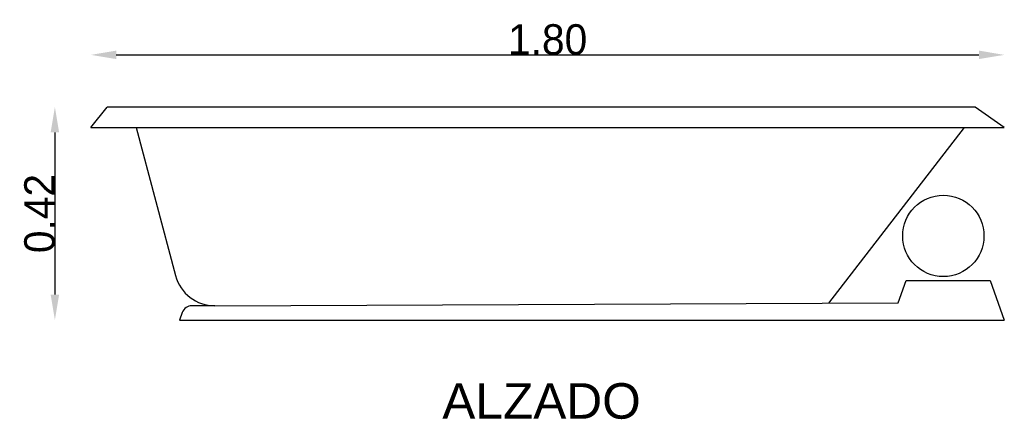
# Model space of a CAD drawing. Extents: x 81.59 to 83.54, y 130.01 to 130.8.
import ezdxf

# ---------------------------------------------------------------- set-up
doc = ezdxf.new("R2010")
doc.units = 0
doc.header["$MEASUREMENT"] = 0
doc.layers.get('0').update_dxf_attribs({"linetype": 'CONTINUOUS'})
doc.layers.get('DEFPOINTS').update_dxf_attribs({"linetype": 'CONTINUOUS'})
doc.layers.add('COTAS', color=1, linetype='CONTINUOUS')
doc.layers.add('TEXTO', color=5, linetype='CONTINUOUS')
doc.styles.add('REXTO1', font='ARIAL.TTF')
doc.dimstyles.get("Standard").update_dxf_attribs({"dimtxt": 0.18, "dimasz": 0.18, "dimexe": 0.18, "dimexo": 0.0625, "dimgap": 0.09, "dimtad": 0, "dimtih": 1, "dimtoh": 1, "dimdec": 4, "dimzin": 0, "dimdsep": 46, "dimtxsty": 'Standard', "dimcen": 0.09, "dimadec": 0, "dimazin": 0, "dimtfac": 1, "dimtdec": 4, "dimtofl": 0, "dimtmove": 0, "dimatfit": 3, "dimfxl": 0, "dimtolj": 1, "dimtzin": 0, "dimarcsym": 0})

# ---------------------------------------------------------------- blocks, each defined once
blk = doc.blocks.new('*D0')
at = {"color": 0, "linetype": 'ByBlock'}
blk.add_line((81.7852, 130.7261), (83.4852, 130.7261), dxfattribs=at)
for points in [[(81.7852, 130.7345), (81.7852, 130.7178), (81.7352, 130.7261)], [(83.4852, 130.7345), (83.4852, 130.7178), (83.5352, 130.7261)]]:
    blk.add_solid(points, dxfattribs=at)
at = {"layer": 'DEFPOINTS', "color": 0, "linetype": 'ByBlock'}
for p in [(83.5352, 130.7261), (81.7352, 130.5829), (83.5352, 130.5829)]:
    blk.add_point(p, dxfattribs=at)
at = {"color": 0, "linetype": 'ByBlock', "insert": (82.6352, 130.7561), "char_height": 0.06, "attachment_point": 5}
blk.add_mtext('\\A1;1.80', dxfattribs=at)
blk = doc.blocks.new('*D1')
at = {"color": 0, "linetype": 'ByBlock'}
blk.add_line((81.6641, 130.5732), (81.6641, 130.2532), dxfattribs=at)
for points in [[(81.6558, 130.5732), (81.6724, 130.5732), (81.6641, 130.6232)], [(81.6558, 130.2532), (81.6724, 130.2532), (81.6641, 130.2032)]]:
    blk.add_solid(points, dxfattribs=at)
at = {"layer": 'DEFPOINTS', "color": 0, "linetype": 'ByBlock'}
for p in [(81.7669, 130.6232), (81.6641, 130.2032), (81.9099, 130.2032)]:
    blk.add_point(p, dxfattribs=at)
at = {"color": 0, "linetype": 'ByBlock', "insert": (81.6341, 130.4132), "char_height": 0.06, "attachment_point": 5, "rotation": 90}
blk.add_mtext('\\A1;0.42', dxfattribs=at)

msp = doc.modelspace()

# ---------------------------------------------------------------- linework, layer by layer
for p, q in [((81.7352, 130.5829), (81.7669, 130.6232)), ((83.5352, 130.5829), (83.4781, 130.6232)), ((81.7352, 130.5829), (83.5352, 130.5829)), ((81.8243, 130.5829), (81.9019, 130.2908)), ((83.4559, 130.5829), (83.1889, 130.2367)), ((83.3263, 130.2373), (83.342, 130.281)), ((83.342, 130.281), (83.5076, 130.281)), ((83.5076, 130.281), (83.5352, 130.2032)), ((81.9792, 130.2313), (81.9341, 130.2313)), ((81.9796, 130.2313), (83.3263, 130.2373)), ((81.9152, 130.218), (81.9099, 130.2032))]:
    msp.add_line(p, q)
for points in [[(83.4781, 130.6232), (81.7669, 130.6232)], [(81.9099, 130.2032), (83.5352, 130.2032)]]:
    msp.add_lwpolyline(points)
msp.add_circle((83.4151, 130.369), 0.0801)
for centre, radius, start, end in [((81.9792, 130.3113), 0.08, 194.8848, 270.2544), ((81.9341, 130.2113), 0.02, 90, 160.3251)]:
    msp.add_arc(centre, radius, start, end)

# ---------------------------------------------------------------- texts
at = {"layer": 'TEXTO', "style": 'REXTO1'}
msp.add_text('ALZADO', height=0.07, dxfattribs=at).set_placement((82.4276, 130.0086))

# ---------------------------------------------------------------- dimensions: what is measured, and where the dimension line sits
at = {"layer": 'COTAS'}
dim = msp.add_linear_dim(base=(83.5352, 130.7261), p1=(81.7352, 130.5829), p2=(83.5352, 130.5829), text='1.80', dimstyle='Standard', override={"dimtxt": 0.06, "dimasz": 0.05, "dimexe": 1.25, "dimexo": 0.625, "dimgap": 0, "dimtad": 1, "dimtih": 0, "dimtoh": 0, "dimdec": 2, "dimzin": 8, "dimcen": 2.5, "dimse1": 1, "dimse2": 1, "dimtdec": 2, "dimtix": 1, "dimtofl": 1}, dxfattribs=at)
dim.commit()
dim.dimension.update_dxf_attribs({"geometry": '*D0', "text_midpoint": (82.6352, 130.7561)})
dim = msp.add_linear_dim(base=(81.6641, 130.2032), p1=(81.7669, 130.6232), p2=(81.9099, 130.2032), angle=90, dimstyle='Standard', override={"dimtxt": 0.06, "dimasz": 0.05, "dimexe": 1.25, "dimexo": 0.625, "dimgap": 0, "dimtad": 1, "dimtih": 0, "dimtoh": 0, "dimdec": 2, "dimzin": 8, "dimcen": 2.5, "dimse1": 1, "dimse2": 1, "dimtdec": 2, "dimtix": 1, "dimtofl": 1}, dxfattribs=at)
dim.commit()
dim.dimension.update_dxf_attribs({"geometry": '*D1', "text_midpoint": (81.6341, 130.4132)})

doc.saveas('drawing.dxf')
